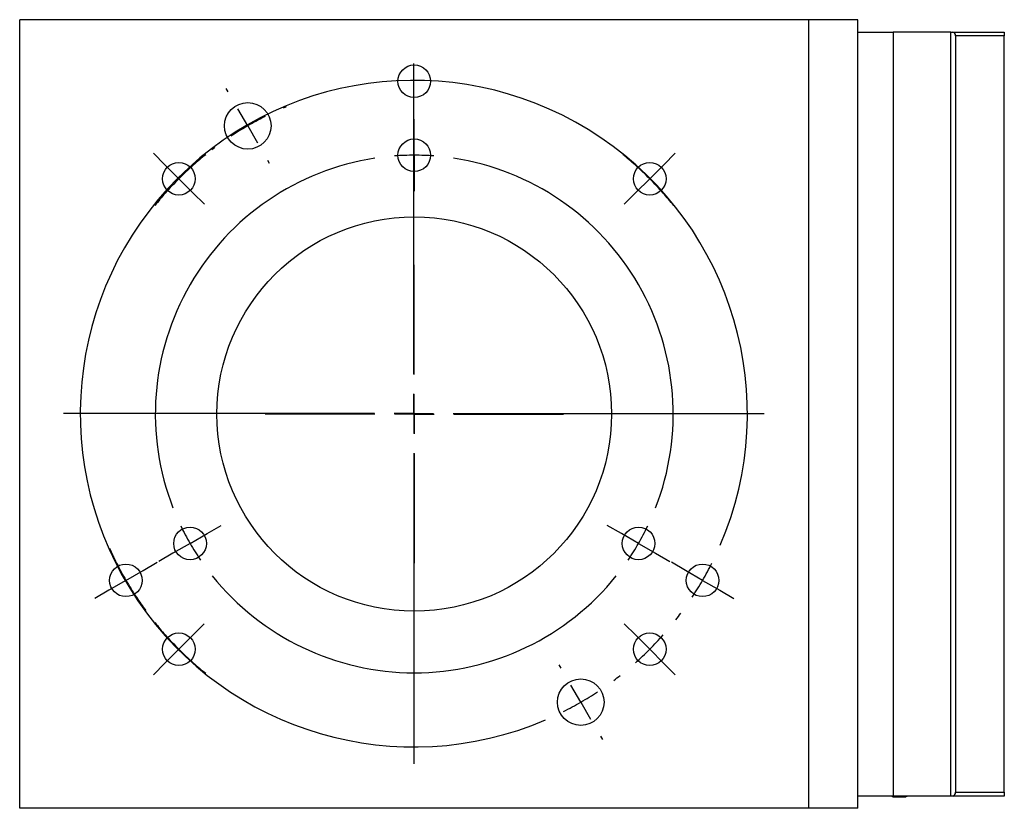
# Model space of a CAD drawing. Header units: inches. Extents: x 1.1 to 20.4, y 0.8 to 16.6.
# Tile 2 of 3: x 8.3 to 13.3, y 0.8 to 4.8. Entities that reach past the tile are written whole.
import ezdxf

# ---------------------------------------------------------------- set-up
doc = ezdxf.new("R2010")
doc.units = ezdxf.units.IN
doc.header["$MEASUREMENT"] = 0
doc.layers.add('SLD-0', color=7, linetype='Continuous')

# ---------------------------------------------------------------- blocks, each defined once
blk = doc.blocks.new('SW_CENTERMARKSYMBOL_5')
at = {"layer": 'SLD-0', "color": 0}
for p, q in [((-1.4637, 1.0455), (-1.4637, 2.6215)), ((-2.4053, 2.4785), (-2.4144, 2.4942)), ((-2.3054, 2.3053), (-2.3554, 2.3919)), ((-2.3054, 2.3053), (-2.2555, 2.2186)), ((-2.7254, 2.1077), (-2.7838, 2.1662)), ((-0.1973, 2.1076), (-0.1388, 2.1659)), ((-2.6547, 2.037), (-2.7254, 2.1077)), ((-2.2055, 2.132), (-2.1965, 2.1163)), ((-0.2682, 2.037), (-0.1973, 2.1076)), ((-2.6547, 2.037), (-2.584, 1.9663)), ((-0.2682, 2.037), (-0.339, 1.9664)), ((-2.584, 1.9663), (-2.5255, 1.9078)), ((-0.339, 1.9664), (-0.3976, 1.908)), ((-1.4637, 0.8455), (-1.4637, 0.9455)), ((-1.6637, 0.8455), (-3.2397, 0.8455)), ((-1.4637, 0.8455), (-1.5637, 0.8455)), ((-1.4637, 0.8455), (-1.4637, 0.7455)), ((-1.4637, 0.8455), (-1.3637, 0.8455)), ((-1.2637, 0.8455), (0.3122, 0.8455)), ((-1.4637, 0.6455), (-1.4637, -0.9305)), ((-2.9228, 0), (-2.8363, 0.0501)), ((-2.8363, 0.0501), (-2.7648, 0.0916)), ((-0.0866, 0.05), (-0.1582, 0.0914)), ((0, 0), (-0.0866, 0.05)), ((-2.9228, 0), (-3.0094, -0.0501)), ((0, 0), (0.0866, -0.05)), ((-3.0094, -0.0501), (-3.0809, -0.0916)), ((0.0866, -0.05), (0.1582, -0.0914)), ((-2.5841, -0.2787), (-2.5257, -0.2201)), ((-0.3389, -0.2788), (-0.3974, -0.2203)), ((-2.6547, -0.3495), (-2.5841, -0.2787)), ((-0.2682, -0.3495), (-0.3389, -0.2788)), ((-2.6547, -0.3495), (-2.7253, -0.4203)), ((-0.2682, -0.3495), (-0.1974, -0.4202)), ((-2.7253, -0.4203), (-2.7836, -0.4789)), ((-0.7175, -0.4446), (-0.7266, -0.4289)), ((-0.1974, -0.4202), (-0.139, -0.4786)), ((-0.6174, -0.6178), (-0.6675, -0.5312)), ((-0.6174, -0.6178), (-0.5674, -0.7043)), ((-0.5173, -0.7909), (-0.5082, -0.8066))]:
    blk.add_line(p, q, dxfattribs=at)
for radius, start, end in [(1.6904, 336.7662, 293.2647), (1.685, 112.5516, 113.1675), (1.685, 116.5678, 119.9681), (1.685, 119.9681, 123.3684), (1.6846, 128.774, 131.586), (1.685, 126.7688, 127.3846), (1.6879, 48.2966, 51.1031), (1.6846, 131.586, 134.9871), (1.6879, 44.9021, 48.2966), (1.6846, 134.9871, 138.3882), (1.6879, 41.5075, 44.9021), (1.6846, 138.3882, 141.2002), (1.6879, 38.701, 41.5075), (1.6864, 203.8848, 206.6938), (1.6864, 206.6938, 210.0913), (1.6904, 329.9871, 333.3766), (1.6864, 210.0913, 213.4889), (1.6904, 326.5976, 329.9871), (1.6864, 213.4889, 216.2979), (1.6904, 321.7919, 323.2081), (1.6871, 218.8941, 221.7019), (1.6871, 221.7019, 225.098), (1.6904, 315.0129, 318.4024), (1.6871, 225.098, 228.494), (1.6904, 311.6234, 315.0129), (1.6871, 228.494, 231.3018), (1.6904, 306.8227, 308.2338), (1.6904, 300.0437, 303.4332), (1.6904, 296.6542, 300.0437)]:
    blk.add_arc((-1.4637, 0.8455), radius, start, end, dxfattribs=at)
blk = doc.blocks.new('SW_CENTERMARKSYMBOL_6')
at = {"layer": 'SLD-0', "color": 0}
for p, q in [((-1.1367, 2.0688), (-1.1367, 2.1514)), ((-1.1367, 1.9688), (-1.1367, 2.0688)), ((-1.1367, 1.9688), (-1.1367, 1.8687)), ((-1.1367, 1.8687), (-1.1367, 1.7861)), ((-1.1367, 0.8562), (-1.1367, 1.4125)), ((-1.1367, 0.6562), (-1.1367, 0.7562)), ((-1.3367, 0.6562), (-1.8929, 0.6562)), ((-1.1367, 0.6562), (-1.2367, 0.6562)), ((-1.1367, 0.6562), (-1.1367, 0.5563)), ((-1.1367, 0.6562), (-1.0367, 0.6562)), ((-0.9367, 0.6562), (-0.3804, 0.6562)), ((-1.1367, 0.4562), (-1.1367, -0.1)), ((-2.2733, 0), (-2.1867, 0.05)), ((-2.1867, 0.05), (-2.1151, 0.0913)), ((-0.0866, 0.05), (-0.1582, 0.0913)), ((0, 0), (-0.0866, 0.05)), ((-2.2733, 0), (-2.3599, -0.05)), ((0, 0), (0.0866, -0.05)), ((-2.3599, -0.05), (-2.4315, -0.0913)), ((0.0866, -0.05), (0.1582, -0.0913))]:
    blk.add_line(p, q, dxfattribs=at)
for start, end in [(98.7308, 201.2692), (90, 94.3654), (85.6346, 90), (338.7308, 81.2692), (205.6346, 210), (330, 334.3654), (210, 214.3654), (325.6346, 330), (218.7308, 321.2692)]:
    blk.add_arc((-1.1367, 0.6562), 1.3125, start, end, dxfattribs=at)

msp = doc.modelspace()

# ---------------------------------------------------------------- linework, layer by layer
at = {"color": 7, "linetype": 'Continuous', "lineweight": 25}
for p, q in [((8.2724, 0.7839), (8.2724, 4.7839)), ((12.2724, 4.7839), (8.2724, 4.7839)), ((12.2724, 0.7839), (12.2724, 4.7839)), ((12.5207, 4.7839), (12.2724, 4.7839)), ((12.5207, 0.7839), (12.5207, 4.7839)), ((12.5207, 4.7214), (12.7002, 4.7214)), ((12.7002, 4.7214), (12.7002, 0.8464)), ((12.9915, 4.7214), (12.7002, 4.7214)), ((12.9915, 4.7214), (13.0014, 4.7214)), ((12.9915, 0.8464), (12.9915, 4.7214)), ((13.0014, 4.7214), (13.263, 4.7214)), ((13.0155, 4.7014), (13.0155, 0.8664)), ((13.263, 4.7014), (13.0155, 4.7014)), ((13.263, 4.7214), (13.263, 4.7014)), ((13.263, 0.8664), (13.263, 4.7014)), ((13.0155, 0.8664), (13.263, 0.8664)), ((13.263, 0.8664), (13.263, 0.8464)), ((12.7002, 0.8464), (12.5207, 0.8464)), ((12.6974, 0.8419), (12.6896, 0.8464)), ((12.7015, 0.8464), (12.6974, 0.8419)), ((12.6974, 0.8419), (12.7646, 0.8419)), ((12.9915, 0.8464), (12.7002, 0.8464)), ((12.7733, 0.8464), (12.7646, 0.8419)), ((13.0014, 0.8464), (12.9915, 0.8464)), ((13.263, 0.8464), (13.0014, 0.8464)), ((12.2724, 0.7839), (8.2724, 0.7839)), ((12.5207, 0.7839), (12.2724, 0.7839))]:
    msp.add_line(p, q, dxfattribs=at)
for centre, radius in [((10.2724, 4.4714), 0.0827), ((9.4284, 4.2454), 0.1181), ((10.2724, 4.0964), 0.0827), ((9.0792, 3.9772), 0.0827), ((11.4657, 3.9772), 0.0827), ((10.2724, 2.7839), 1), ((9.1358, 2.1277), 0.0827), ((11.4091, 2.1277), 0.0827), ((8.811, 1.9402), 0.0827), ((11.7338, 1.9402), 0.0827), ((9.0792, 1.5907), 0.0827), ((11.4657, 1.5907), 0.0827), ((11.1164, 1.3224), 0.1181)]:
    msp.add_circle(centre, radius, dxfattribs=at)
for centre, start, end in [((12.9978, 4.7039), 351.9507, 78.5777), ((12.9978, 0.8639), 281.4223, 8.0493)]:
    msp.add_arc(centre, 0.0179, start, end, dxfattribs=at)

# ---------------------------------------------------------------- block references
at = {"layer": 'SLD-0', "color": 7}
for name, p in [('SW_CENTERMARKSYMBOL_5', (11.7338, 1.9402)), ('SW_CENTERMARKSYMBOL_6', (11.4091, 2.1277))]:
    msp.add_blockref(name, p, dxfattribs=at)

doc.saveas('drawing.dxf')
